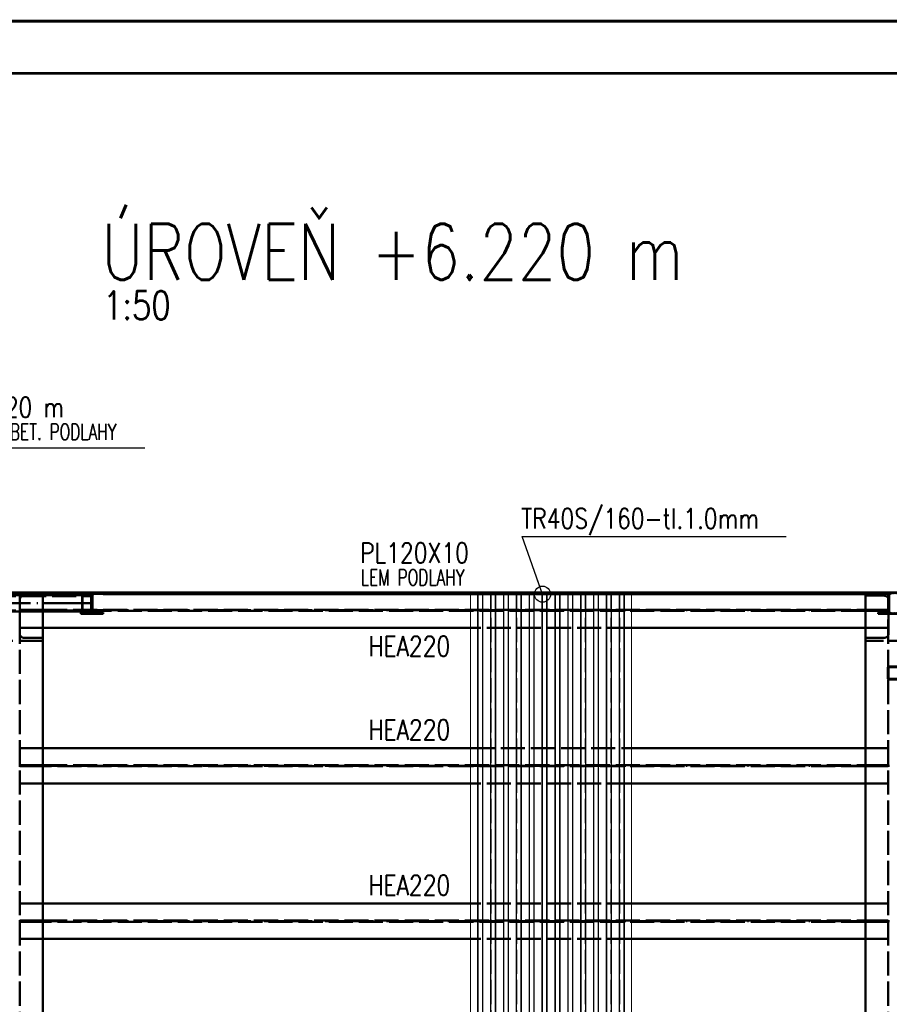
# Paper-space layout 'Layout1' of a CAD drawing. Extents: x -2 to 1033, y -36 to 596.
# Tile 23 of 69: x 224 to 332, y 472 to 594. Entities that reach past the tile are written whole.
import ezdxf
from ezdxf.enums import TextEntityAlignment as Align

# ---------------------------------------------------------------- set-up
doc = ezdxf.new("R2010")
doc.units = 0
doc.linetypes.add('ACAD_ISO02W100', pattern=[15, 12, -3])
doc.linetypes.add('ACAD_ISO04W100', pattern=[30.5, 24, -3, 0.5, -3])
doc.layers.get('DEFPOINTS').update_dxf_attribs({"color": 132, "linetype": 'CONTINUOUS'})
doc.layers.add('RAMECEK_HP', color=251, linetype='CONTINUOUS')
for name, color, linetype, lineweight in [('SS_2.ET-HALA_TaO-MOULDSHOP-HLAVNI_NOSNIK', 32, 'CONTINUOUS', 50), ('SS_2.ET-HALA_TaO-MOULDSHOP-NADSTAVBA', 94, 'CONTINUOUS', 50), ('SS_2.ET-HALA_TaO-MOULDSHOP-PODLAH.NOSNIK', 160, 'CONTINUOUS', 50), ('SS_2.ET-HALA_TaO-MOULDSHOP-PODLAHA_LEM', 140, 'CONTINUOUS', 50), ('SS_2.ET-HALA_TaO-MOULDSHOP-SLOUP', 212, 'CONTINUOUS', 50), ('SS_2.ET-HALA_TaO-MOULDSHOP-TRAPEZ.PLECH', 153, 'CONTINUOUS', 18), ('SS_NADPIS_7', 6, 'CONTINUOUS', 70), ('SS_PODKLADY', 9, 'CONTINUOUS', 13), ('SS_POPIS_PROFILU', 13, 'CONTINUOUS', 25), ('SS_SRAFY', 8, 'CONTINUOUS', 18)]:
    doc.layers.add(name, color=color, linetype=linetype, lineweight=lineweight)
doc.styles.add('ROMANS', font='romans.shx', dxfattribs={"width": 0.8})
doc.styles.add('romans.shx', font='romans.shx', dxfattribs={"height": 5})
pattern_1 = [(44.999996, (126.10668, 325.36216), (-0.044901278, 0.044901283), [])]

# ---------------------------------------------------------------- blocks, each defined once
blk = doc.blocks.new('*U6')
at = {"layer": 'RAMECEK_HP', "lineweight": 35, "const_width": 0.35}
for points in [[(0, 594), (0, 0), (841, 0), (841, 594)], [(6.5, 587.5), (6.5, 6.5), (834.5, 6.5), (834.5, 587.5)]]:
    blk.add_lwpolyline(points, close=True, dxfattribs=at)
at = {"layer": 'DEFPOINTS', "style": 'ROMANS', "width": 0.8}
blk.add_attdef('TISK', text='', height=10, dxfattribs=at).set_placement((841, -33), align=Align.RIGHT)

psp = doc.layouts.get("Layout1")

# ---------------------------------------------------------------- hatches: boundary and pattern name
at = {"layer": 'SS_SRAFY'}
h = psp.add_hatch(dxfattribs=at)
h.set_pattern_fill('ANSI31', color=5, scale=0.02, angle=-0.000004, style=0)
h.set_pattern_definition(pattern_1)
h.paths.add_polyline_path([(234.2067, 522.9622), (231.4067, 522.9622), (231.4067, 522.7922), (232.5117, 522.7922, -0.41421356), (232.7517, 522.5522), (232.7517, 520.7122, -0.41421356), (232.5117, 520.4722), (231.4067, 520.4722), (231.4067, 520.3022), (234.2067, 520.3022), (234.2067, 520.4722), (233.1017, 520.4722, -0.41421356), (232.8617, 520.7122), (232.8617, 522.5522, -0.41421356), (233.1017, 522.7922), (234.2067, 522.7922)], flags=0)
h = psp.add_hatch(dxfattribs=at)
h.set_pattern_fill('ANSI31', color=5, scale=0.02, angle=-0.000004, style=0)
h.set_pattern_definition(pattern_1)
h.paths.add_polyline_path([(333.4067, 522.9621), (330.6067, 522.9621), (330.6067, 522.7921), (331.7117, 522.7921, -0.41421356), (331.9517, 522.5521), (331.9517, 520.7121, -0.41421356), (331.7117, 520.4721), (330.6067, 520.4721), (330.6067, 520.3021), (333.4067, 520.3021), (333.4067, 520.4721), (332.3017, 520.4721, -0.41421356), (332.0617, 520.7121), (332.0617, 522.5521, -0.41421356), (332.3017, 522.7921), (333.4067, 522.7921)], flags=0)
h = psp.add_hatch(dxfattribs=at)
h.set_pattern_fill('ANSI31', color=5, scale=0.02, angle=-0.000004, style=0)
h.set_pattern_definition(pattern_1)
h.paths.add_polyline_path([(333.2467, 513.7621), (331.9667, 513.7621, 0.41421356), (331.8067, 513.6021), (331.8067, 512.3221, 0.41421356), (331.9667, 512.1621), (333.2467, 512.1621, 0.41421356), (333.4067, 512.3221), (333.4067, 513.6021, 0.41421356)], flags=0)
h.paths.add_polyline_path([(333.3267, 513.6021), (333.3267, 512.3221, -0.41421356), (333.2467, 512.2421), (331.9667, 512.2421, -0.41421356), (331.8867, 512.3221), (331.8867, 513.6021, -0.41421356), (331.9667, 513.6821), (333.2467, 513.6821, -0.41421356)], flags=0)

# ---------------------------------------------------------------- linework, layer by layer
at = {"layer": 'SS_2.ET-HALA_TaO-MOULDSHOP-HLAVNI_NOSNIK', "color": 3, "linetype": 'ACAD_ISO02W100', "ltscale": 0.25}
for p, q in [((223.8517, 325.3622), (223.8517, 522.9621)), ((226.7067, 522.7621), (226.7067, 522.9621)), ((226.7067, 520.6322), (226.7067, 522.6322)), ((329.0067, 522.7621), (329.0067, 522.9621)), ((331.8617, 325.3622), (331.8617, 522.9621))]:
    psp.add_line(p, q, dxfattribs=at)
at = {"layer": 'SS_2.ET-HALA_TaO-MOULDSHOP-HLAVNI_NOSNIK', "color": 1, "linetype": 'Continuous', "ltscale": 0.25}
for p, q in [((226.7067, 522.6322), (226.7067, 522.7621)), ((329.0067, 329.7621), (329.0067, 522.7621)), ((226.7067, 329.7622), (226.7067, 520.6322))]:
    psp.add_line(p, q, dxfattribs=at)
at = {"layer": 'SS_2.ET-HALA_TaO-MOULDSHOP-NADSTAVBA', "color": 1, "linetype": 'Continuous', "ltscale": 0.25}
for p, q in [((232.7186, 522.6322), (216.7719, 522.6322)), ((231.4067, 522.9622), (234.2067, 522.9622)), ((231.4067, 522.9622), (231.4067, 522.7922)), ((231.4067, 522.7922), (232.5117, 522.7922)), ((233.1017, 522.7922), (234.2067, 522.7922)), ((234.2067, 522.9622), (234.2067, 522.7922)), ((330.6067, 522.9621), (333.4067, 522.9621)), ((330.6067, 522.7921), (330.6067, 522.9621)), ((330.6067, 522.7921), (331.7117, 522.7921)), ((232.7517, 520.7122), (232.7517, 522.5522)), ((232.8617, 520.7122), (232.8617, 522.5522)), ((331.9517, 522.5521), (331.9517, 520.7121)), ((216.7719, 520.6322), (232.7186, 520.6322)), ((232.5117, 520.4722), (231.4067, 520.4722)), ((231.4067, 520.3022), (231.4067, 520.4722)), ((231.4067, 520.3022), (234.2067, 520.3022)), ((234.2067, 520.4722), (233.1017, 520.4722)), ((234.2067, 520.4722), (234.2067, 520.3022)), ((331.7117, 520.4721), (330.6067, 520.4721)), ((330.6067, 520.3021), (330.6067, 520.4721)), ((330.6067, 520.3021), (333.4067, 520.3021)), ((331.8067, 513.6021), (331.8067, 512.3221)), ((331.8867, 512.3221), (331.8867, 513.6021)), ((333.2467, 513.7621), (331.9667, 513.7621)), ((331.9667, 513.6821), (333.2467, 513.6821)), ((333.2467, 512.2421), (331.9667, 512.2421)), ((331.9667, 512.1621), (333.2467, 512.1621))]:
    psp.add_line(p, q, dxfattribs=at)
at = {"layer": 'SS_2.ET-HALA_TaO-MOULDSHOP-NADSTAVBA', "color": 3, "linetype": 'ACAD_ISO02W100', "ltscale": 0.25}
for p, q in [((231.5689, 520.6322), (231.5689, 522.6322)), ((232.7517, 522.6322), (232.7186, 522.6322)), ((232.7517, 522.5522), (232.7517, 522.6322)), ((216.6029, 522.5322), (232.6925, 522.5322)), ((231.628, 520.7322), (231.628, 522.5322)), ((232.6925, 520.7322), (232.6925, 522.5322)), ((216.6029, 520.7322), (232.6925, 520.7322)), ((232.7186, 520.6322), (232.7517, 520.6322)), ((232.7517, 520.6322), (232.7517, 520.7121))]:
    psp.add_line(p, q, dxfattribs=at)
at = {"layer": 'SS_2.ET-HALA_TaO-MOULDSHOP-NADSTAVBA', "color": 7, "linetype": 'ACAD_ISO04W100', "ltscale": 0.25}
psp.add_line((232.8067, 521.6322), (215.081, 521.6322), dxfattribs=at)
at = {"layer": 'SS_2.ET-HALA_TaO-MOULDSHOP-NADSTAVBA', "color": 1, "linetype": 'Continuous', "ltscale": 0.25, "extrusion": (-9.41813e-14, -2.27374e-13, -1)}
psp.add_arc((-232.5117, 522.5522), 0.24, 90.000004, 180.000004, dxfattribs=at)
at = {"layer": 'SS_2.ET-HALA_TaO-MOULDSHOP-NADSTAVBA', "color": 1, "linetype": 'Continuous', "ltscale": 0.25, "extrusion": (2.27374e-13, -9.41813e-14, -1)}
psp.add_arc((-233.1017, 522.5522), 0.24, 0.000004, 90.000004, dxfattribs=at)
at = {"layer": 'SS_2.ET-HALA_TaO-MOULDSHOP-NADSTAVBA', "color": 1, "linetype": 'Continuous', "ltscale": 0.25, "extrusion": (-1.25575e-13, -3.03165e-13, -1)}
psp.add_arc((-331.7117, 522.5521), 0.24, 90.000004, 180.000004, dxfattribs=at)
at = {"layer": 'SS_2.ET-HALA_TaO-MOULDSHOP-NADSTAVBA', "color": 1, "linetype": 'Continuous', "ltscale": 0.25, "extrusion": (-3.13937e-14, 7.57912e-14, -1)}
psp.add_arc((-232.5117, 520.7122), 0.24, 180.000004, 270.000004, dxfattribs=at)
at = {"layer": 'SS_2.ET-HALA_TaO-MOULDSHOP-NADSTAVBA', "color": 1, "linetype": 'Continuous', "ltscale": 0.25, "extrusion": (7.57912e-14, 3.13937e-14, -1)}
psp.add_arc((-233.1017, 520.7122), 0.24, 270.000004, 0.000004, dxfattribs=at)
at = {"layer": 'SS_2.ET-HALA_TaO-MOULDSHOP-NADSTAVBA', "color": 1, "linetype": 'Continuous', "ltscale": 0.25, "extrusion": (-6.27875e-14, 1.51582e-13, -1)}
psp.add_arc((-331.7117, 520.7121), 0.24, 180.000004, 270.000004, dxfattribs=at)
at = {"layer": 'SS_2.ET-HALA_TaO-MOULDSHOP-NADSTAVBA', "color": 1, "linetype": 'Continuous', "ltscale": 0.25}
for centre, start, end in [((331.9667, 513.6021), 89.999996, 179.999996), ((331.9667, 512.3221), 179.999996, 269.999996)]:
    psp.add_arc(centre, 0.16, start, end, dxfattribs=at)
at = {"layer": 'SS_2.ET-HALA_TaO-MOULDSHOP-NADSTAVBA', "color": 1, "linetype": 'Continuous', "ltscale": 0.25, "extrusion": (4.54747e-13, -1.88363e-13, -1)}
psp.add_arc((-331.9667, 513.6021), 0.08, 0.000004, 90.000004, dxfattribs=at)
at = {"layer": 'SS_2.ET-HALA_TaO-MOULDSHOP-NADSTAVBA', "color": 1, "linetype": 'Continuous', "ltscale": 0.25, "extrusion": (9.09495e-13, 3.76725e-13, -1)}
psp.add_arc((-331.9667, 512.3221), 0.08, 270.000004, 0.000004, dxfattribs=at)
at = {"layer": 'SS_2.ET-HALA_TaO-MOULDSHOP-PODLAH.NOSNIK', "color": 7, "linetype": 'ACAD_ISO04W100', "ltscale": 0.25}
for p, q in [((223.7067, 520.7622), (332.0067, 520.7621)), ((223.7067, 501.4422), (332.0067, 501.4421)), ((223.7067, 482.1222), (332.0067, 482.1221))]:
    psp.add_line(p, q, dxfattribs=at)
at = {"layer": 'SS_2.ET-HALA_TaO-MOULDSHOP-PODLAH.NOSNIK', "color": 3, "linetype": 'ACAD_ISO02W100', "ltscale": 0.25}
for p, q in [((223.8517, 520.8322), (226.5067, 520.8322)), ((226.5067, 520.6922), (223.8517, 520.6922)), ((226.5067, 520.8322), (226.6481, 520.8322)), ((226.5067, 520.8322), (226.5067, 520.6922)), ((226.6481, 520.6922), (226.5067, 520.6922)), ((226.6481, 520.8322), (226.7067, 520.8322)), ((226.7067, 520.6922), (226.6481, 520.6922)), ((226.7067, 520.8322), (329.0067, 520.8321)), ((329.0067, 520.6921), (226.7067, 520.6922)), ((329.0067, 520.8321), (329.0653, 520.8321)), ((329.0653, 520.6921), (329.0067, 520.6921)), ((329.0653, 520.8321), (329.2067, 520.8321)), ((329.2067, 520.6921), (329.0653, 520.6921)), ((329.2067, 520.8321), (331.8617, 520.8321)), ((329.2067, 520.6921), (329.2067, 520.8321)), ((331.8617, 520.6921), (329.2067, 520.6921)), ((226.7067, 518.5622), (223.8517, 518.5622)), ((299.9067, 518.5621), (279.9067, 518.5621)), ((331.8617, 518.5621), (329.0067, 518.5621)), ((223.8517, 503.6422), (226.7067, 503.6422)), ((279.9067, 503.6421), (299.9067, 503.6421)), ((329.0067, 503.6421), (331.8617, 503.6421)), ((223.8517, 501.5122), (226.5067, 501.5122)), ((226.5067, 501.3722), (223.8517, 501.3722)), ((226.5067, 501.5122), (226.6481, 501.5122)), ((226.5067, 501.5122), (226.5067, 501.3722)), ((226.6481, 501.3722), (226.5067, 501.3722)), ((226.6481, 501.5122), (226.7067, 501.5122)), ((226.7067, 501.3722), (226.6481, 501.3722)), ((226.7067, 501.5122), (329.0067, 501.5121)), ((329.0067, 501.3721), (226.7067, 501.3722)), ((329.0067, 501.5121), (329.0653, 501.5121)), ((329.0653, 501.3721), (329.0067, 501.3721)), ((329.0653, 501.5121), (329.2067, 501.5121)), ((329.2067, 501.3721), (329.0653, 501.3721)), ((329.2067, 501.5121), (331.8617, 501.5121)), ((329.2067, 501.3721), (329.2067, 501.5121)), ((331.8617, 501.3721), (329.2067, 501.3721)), ((226.7067, 499.2422), (223.8517, 499.2422)), ((299.9067, 499.2421), (279.9067, 499.2421)), ((331.8617, 499.2421), (329.0067, 499.2421)), ((226.7067, 484.3222), (223.8517, 484.3222)), ((299.9067, 484.3221), (279.9067, 484.3221)), ((331.8617, 484.3221), (329.0067, 484.3221)), ((223.8517, 482.1922), (226.5067, 482.1922)), ((226.5067, 482.0522), (223.8517, 482.0522)), ((226.5067, 482.1922), (226.6481, 482.1922)), ((226.5067, 482.1922), (226.5067, 482.0522)), ((226.6481, 482.0522), (226.5067, 482.0522)), ((226.6481, 482.1922), (226.7067, 482.1922)), ((226.7067, 482.0522), (226.6481, 482.0522)), ((226.7067, 482.1922), (329.0067, 482.1921)), ((329.0067, 482.0521), (226.7067, 482.0522)), ((329.0067, 482.1921), (329.0653, 482.1921)), ((329.0653, 482.0521), (329.0067, 482.0521)), ((329.0653, 482.1921), (329.2067, 482.1921)), ((329.2067, 482.0521), (329.0653, 482.0521)), ((329.2067, 482.1921), (331.8617, 482.1921)), ((329.2067, 482.0521), (329.2067, 482.1921)), ((331.8617, 482.0521), (329.2067, 482.0521)), ((226.7067, 479.9222), (223.8517, 479.9222)), ((299.9067, 479.9221), (279.9067, 479.9221)), ((331.8617, 479.9221), (329.0067, 479.9221))]:
    psp.add_line(p, q, dxfattribs=at)
at = {"layer": 'SS_2.ET-HALA_TaO-MOULDSHOP-PODLAH.NOSNIK', "color": 1, "linetype": 'Continuous', "ltscale": 0.25}
for p, q in [((279.9067, 518.5621), (226.7067, 518.5622)), ((329.0067, 518.5621), (299.9067, 518.5621)), ((226.7067, 503.6422), (279.9067, 503.6421)), ((299.9067, 503.6421), (329.0067, 503.6421)), ((279.9067, 499.2421), (226.7067, 499.2422)), ((329.0067, 499.2421), (299.9067, 499.2421)), ((279.9067, 484.3221), (226.7067, 484.3222)), ((329.0067, 484.3221), (299.9067, 484.3221)), ((279.9067, 479.9221), (226.7067, 479.9222)), ((329.0067, 479.9221), (299.9067, 479.9221))]:
    psp.add_line(p, q, dxfattribs=at)
at = {"layer": 'SS_2.ET-HALA_TaO-MOULDSHOP-PODLAHA_LEM', "color": 7, "linetype": 'ACAD_ISO04W100', "ltscale": 0.25}
for p, q in [((133.7067, 522.9622), (232.8067, 522.9621)), ((232.8067, 522.9621), (332.0067, 522.9621))]:
    psp.add_line(p, q, dxfattribs=at)
at = {"layer": 'SS_2.ET-HALA_TaO-MOULDSHOP-PODLAHA_LEM', "color": 1, "linetype": 'Continuous', "ltscale": 0.25}
for p, q in [((135.1067, 522.9622), (231.4067, 522.9621)), ((231.4067, 522.7621), (135.1067, 522.7622)), ((231.4067, 522.7621), (231.4067, 522.9621)), ((234.2067, 522.9621), (330.6067, 522.9621)), ((234.2067, 522.7922), (234.2067, 522.7621)), ((330.6067, 522.7621), (234.2067, 522.7621)), ((330.6067, 522.7621), (330.6067, 522.7921))]:
    psp.add_line(p, q, dxfattribs=at)
at = {"layer": 'SS_2.ET-HALA_TaO-MOULDSHOP-SLOUP', "color": 3, "linetype": 'ACAD_ISO02W100', "ltscale": 0.25}
for p, q in [((223.8167, 522.0422), (223.8167, 517.8822)), ((226.7067, 522.5822), (224.3567, 522.5822)), ((331.3567, 522.5821), (329.0067, 522.5821)), ((331.8967, 517.8821), (331.8967, 522.0421)), ((226.7067, 516.9622), (220.7067, 516.9622)), ((226.7067, 517.3422), (224.3567, 517.3422)), ((331.3567, 517.3421), (329.0067, 517.3421)), ((335.0067, 516.9621), (329.0067, 516.9621))]:
    psp.add_line(p, q, dxfattribs=at)
at = {"layer": 'SS_2.ET-HALA_TaO-MOULDSHOP-SLOUP', "color": 3, "linetype": 'ACAD_ISO02W100', "ltscale": 0.25, "extrusion": (0, 0, -1)}
for centre, start, end in [((-224.3567, 522.0422), 0.000004, 90.000004), ((-224.3567, 517.8822), 270.000004, 0.000004)]:
    psp.add_arc(centre, 0.54, start, end, dxfattribs=at)
at = {"layer": 'SS_2.ET-HALA_TaO-MOULDSHOP-SLOUP', "color": 3, "linetype": 'ACAD_ISO02W100', "ltscale": 0.25, "extrusion": (-1.39528e-14, -3.3685e-14, -1)}
psp.add_arc((-331.3567, 522.0421), 0.54, 90.000004, 180.000004, dxfattribs=at)
at = {"layer": 'SS_2.ET-HALA_TaO-MOULDSHOP-SLOUP', "color": 3, "linetype": 'ACAD_ISO02W100', "ltscale": 0.25, "extrusion": (-1.39528e-14, 3.3685e-14, -1)}
psp.add_arc((-331.3567, 517.8821), 0.54, 180.000004, 270.000004, dxfattribs=at)
at = {"layer": 'SS_2.ET-HALA_TaO-MOULDSHOP-TRAPEZ.PLECH', "color": 5, "linetype": 'Continuous', "ltscale": 0.25}
for p, q in [((279.9067, 522.7621), (279.9067, 325.5622)), ((280.7828, 522.7621), (280.7828, 325.5622)), ((280.8478, 522.7621), (280.8478, 325.5622)), ((281.3827, 522.7621), (281.3827, 325.5622)), ((281.4305, 522.7621), (281.4305, 325.5622)), ((282.3828, 522.7621), (282.3828, 325.5622)), ((282.4307, 522.7621), (282.4307, 325.5622)), ((282.9655, 522.7621), (282.9655, 325.5622)), ((283.0305, 522.7621), (283.0305, 325.5622)), ((283.9828, 522.7621), (283.9828, 325.5622)), ((284.0478, 522.7621), (284.0478, 325.5622)), ((284.5827, 522.7621), (284.5827, 325.5622)), ((284.6305, 522.7621), (284.6305, 325.5622)), ((285.5828, 522.7621), (285.5828, 325.5622)), ((285.6307, 522.7621), (285.6307, 325.5622)), ((286.1655, 522.7621), (286.1655, 325.5622)), ((286.2305, 522.7621), (286.2305, 325.5622)), ((287.1828, 522.7621), (287.1828, 325.5622)), ((287.2478, 522.7621), (287.2478, 325.5622)), ((287.7827, 522.7621), (287.7827, 325.5622)), ((287.8305, 522.7621), (287.8305, 325.5622)), ((288.7828, 522.7621), (288.7828, 325.5622)), ((288.8307, 522.7621), (288.8307, 325.5622)), ((289.3655, 522.7621), (289.3655, 325.5622)), ((289.4305, 522.7621), (289.4305, 325.5622)), ((290.3828, 522.7621), (290.3828, 325.5622)), ((290.4478, 522.7621), (290.4478, 325.5622)), ((290.9827, 522.7621), (290.9827, 325.5622)), ((291.0305, 522.7621), (291.0305, 325.5622)), ((291.9828, 522.7621), (291.9828, 325.5622)), ((292.0307, 522.7621), (292.0307, 325.5622)), ((292.5655, 522.7621), (292.5655, 325.5622)), ((292.6305, 522.7621), (292.6305, 325.5622)), ((293.5828, 522.7621), (293.5828, 325.5622)), ((293.6478, 522.7621), (293.6478, 325.5622)), ((294.1827, 522.7621), (294.1827, 325.5622)), ((294.2305, 522.7621), (294.2305, 325.5622)), ((295.1828, 522.7621), (295.1828, 325.5622)), ((295.2307, 522.7621), (295.2307, 325.5622)), ((295.7655, 522.7621), (295.7655, 325.5622)), ((295.8305, 522.7621), (295.8305, 325.5622)), ((296.7828, 522.7621), (296.7828, 325.5622)), ((296.8478, 522.7621), (296.8478, 325.5622)), ((297.3827, 522.7621), (297.3827, 325.5622)), ((297.4305, 522.7621), (297.4305, 325.5622)), ((298.3828, 522.7621), (298.3828, 325.5622)), ((298.4307, 522.7621), (298.4307, 325.5622)), ((298.9655, 522.7621), (298.9655, 325.5622)), ((299.0305, 325.5622), (299.0305, 522.7621)), ((299.9067, 325.5622), (299.9067, 522.7621))]:
    psp.add_line(p, q, dxfattribs=at)
at = {"layer": 'SS_2.ET-HALA_TaO-MOULDSHOP-TRAPEZ.PLECH', "color": 5, "linetype": 'ACAD_ISO02W100', "ltscale": 0.25}
for p, q in [((280.8307, 325.5622), (280.8307, 522.7621)), ((281.3655, 325.5622), (281.3655, 522.7621)), ((282.4478, 325.5622), (282.4478, 522.7621)), ((282.9827, 325.5622), (282.9827, 522.7621)), ((284.0307, 325.5622), (284.0307, 522.7621)), ((284.5655, 325.5622), (284.5655, 522.7621)), ((285.6478, 325.5622), (285.6478, 522.7621)), ((286.1827, 325.5622), (286.1827, 522.7621)), ((287.2307, 325.5622), (287.2307, 522.7621)), ((287.7655, 325.5622), (287.7655, 522.7621)), ((288.8478, 325.5622), (288.8478, 522.7621)), ((289.3827, 325.5622), (289.3827, 522.7621)), ((290.4307, 325.5622), (290.4307, 522.7621)), ((290.9655, 325.5622), (290.9655, 522.7621)), ((292.0478, 325.5622), (292.0478, 522.7621)), ((292.5827, 325.5622), (292.5827, 522.7621)), ((293.6307, 325.5622), (293.6307, 522.7621)), ((294.1655, 325.5622), (294.1655, 522.7621)), ((295.2478, 325.5622), (295.2478, 522.7621)), ((295.7827, 325.5622), (295.7827, 522.7621)), ((296.8307, 325.5622), (296.8307, 522.7621)), ((297.3655, 325.5622), (297.3655, 522.7621)), ((298.4478, 325.5622), (298.4478, 522.7621)), ((298.9827, 325.5622), (298.9827, 522.7621))]:
    psp.add_line(p, q, dxfattribs=at)
at = {"layer": 'SS_PODKLADY'}
psp.add_lwpolyline([(132.3067, 325.3622), (333.4067, 325.3622), (333.4067, 522.9621), (132.3067, 522.9621)], close=True, dxfattribs=at)
at = {"layer": 'SS_POPIS_PROFILU', "color": 0, "linetype": 'ByBlock', "lineweight": -2}
psp.add_line((288.8478, 522.7621), (288.1805, 524.6475), dxfattribs=at)
at = {"layer": 'SS_POPIS_PROFILU', "color": 13}
for points in [[(203.3021, 522.7621), (215.8462, 540.9505), (239.3795, 540.9505)], [(288.8478, 522.7621), (286.3147, 529.9187), (319.1718, 529.9187)]]:
    psp.add_lwpolyline(points, dxfattribs=at)
at = {"layer": 'SS_POPIS_PROFILU', "color": 0, "linetype": 'ByBlock', "lineweight": -2}
psp.add_circle((288.8478, 522.7621), 1, dxfattribs=at)

# ---------------------------------------------------------------- block references
at = {"layer": 'RAMECEK_HP'}
psp.add_blockref('*U6', (0, 0), dxfattribs=at)

# ---------------------------------------------------------------- texts
at = {"layer": 'SS_NADPIS_7', "color": 6, "style": 'romans.shx', "width": 0.8}
psp.add_text('ÚROVEŇ +6.220 m', height=7, dxfattribs=at).set_placement((233.9405, 561.8202))
at = {"layer": 'SS_NADPIS_7', "color": 2, "style": 'romans.shx', "width": 0.8}
psp.add_text('1:50', height=3.5, dxfattribs=at).set_placement((234.1907, 556.9202))
at = {"layer": 'SS_POPIS_PROFILU', "color": 13, "style": 'romans.shx'}
for s, height, width, p in [('+6.220 m', 2.5, 0.8, (215.448, 544.7505)), ('H. HR. BET. PODLAHY', 2, 0.7, (215.5822, 541.9505)), ('TR40S/160-tl.1.0mm', 2.5, 0.8, (286.1991, 530.9187)), ('PL120X10', 2.5, 0.8, (266.1433, 526.6509)), ('LEM PODLAHY', 2, 0.7, (266.2564, 523.8509)), ('HEA220', 2.5, 0.8, (267.1752, 515.0522)), ('HEA220', 2.5, 0.8, (267.1752, 504.6632)), ('HEA220', 2.5, 0.8, (267.1752, 485.3432))]:
    psp.add_text(s, height=height, dxfattribs=dict(at, width=width)).set_placement(p)

doc.saveas('drawing.dxf')
